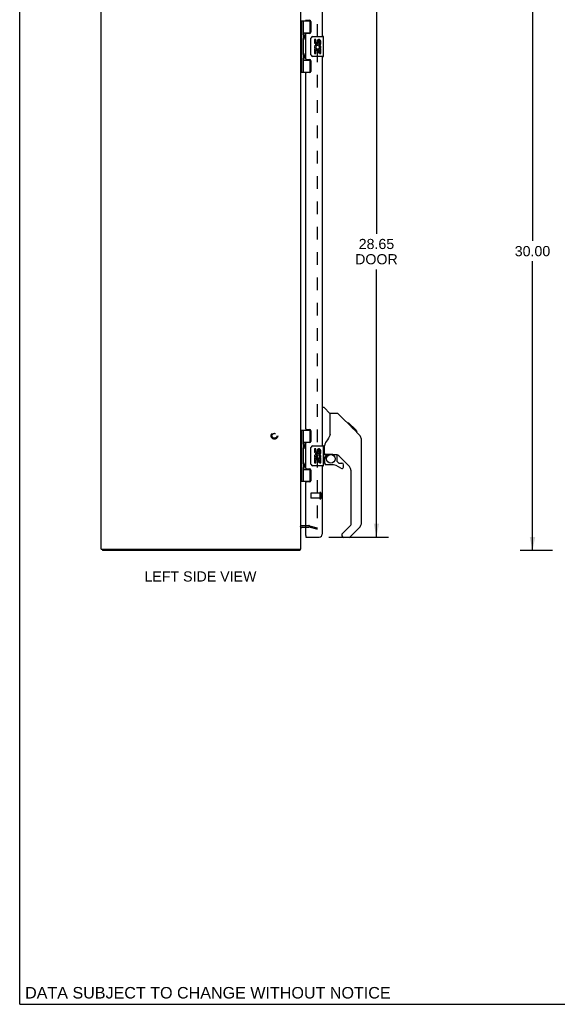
# Model space of a CAD drawing. Header units: inches. Extents: x 0 to 115, y 0 to 75.
# Tile 1 of 9: x 0 to 27, y 0 to 49. Entities that reach past the tile are written whole.
import ezdxf

# ---------------------------------------------------------------- set-up
doc = ezdxf.new("R2010")
doc.units = ezdxf.units.IN
doc.header["$LTSCALE"] = 6.344535
doc.header["$MEASUREMENT"] = 0
doc.linetypes.add('HIDDEN', pattern=[0.2, 0.1, -0.1])
doc.layers.get('0').update_dxf_attribs({"linetype": 'CONTINUOUS'})
for name, color, linetype in [('DEFAULT_2', 8, 'HIDDEN'), ('DIMENSIONS', 7, 'CONTINUOUS'), ('DOOR_ASSEMBLY', 7, 'CONTINUOUS')]:
    doc.layers.add(name, color=color, linetype=linetype)
doc.styles.get("Standard").update_dxf_attribs({"font": 'arial.ttf'})
doc.dimstyles.new('DIMSTYLE_1', dxfattribs={"dimtxt": 0.50892, "dimasz": 0.67856, "dimexe": 0.09, "dimexo": 0.07, "dimgap": 0.0375, "dimtad": 0, "dimtih": 1, "dimtoh": 1, "dimzin": 4, "dimdsep": 46, "dimtxsty": 'Standard', "dimblk": '_FILLED', "dimblk1": '_FILLED', "dimblk2": '_FILLED', "dimcen": 0.09, "dimazin": 1, "dimtfac": 1, "dimtdec": 3, "dimtofl": 0, "dimtmove": 0, "dimatfit": 3, "dimldrblk": '_FILLED', "dimfxl": 0, "dimtolj": 1, "dimtzin": 4, "dimarcsym": 0})

# ---------------------------------------------------------------- blocks, each defined once
blk = doc.blocks.new('_FILLED')
at = {"color": 0, "linetype": 'ByBlock'}
blk.add_solid([(0, 0), (-1, 0.2), (-1, -0.2)], dxfattribs=at)
blk = doc.blocks.new('*D6')
at = {"layer": 'DIMENSIONS', "color": 2, "linetype": 'Continuous'}
for p, q in [((15.481, 52.048), (18.477, 52.048)), ((17.866, 52.048), (17.866, 38.589)), ((17.866, 23.398), (17.866, 36.808)), ((15.481, 23.398), (18.477, 23.398))]:
    blk.add_line(p, q, dxfattribs=at)
at = {"layer": 'DIMENSIONS', "color": 2, "linetype": 'Continuous', "xscale": 0.6785598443, "yscale": 0.6785598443, "zscale": 0.6785598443}
for p, rotation in [((17.866, 52.048), 90), ((17.866, 23.398), 270)]:
    blk.add_blockref('_FILLED', p, dxfattribs=dict(at, rotation=rotation))
at = {"layer": 'DIMENSIONS', "color": 2, "linetype": 'Continuous', "insert": (17.866, 38.335), "char_height": 0.5089, "width": 2.13027, "attachment_point": 2, "line_spacing_factor": 0.9}
blk.add_mtext('28.65\\PDOOR', dxfattribs=at)
blk = doc.blocks.new('*D10')
at = {"layer": 'DIMENSIONS', "color": 2, "linetype": 'Continuous'}
for p, q in [((26.683, 52.723), (25.071, 52.723)), ((25.681, 52.723), (25.681, 38.232)), ((25.681, 22.723), (25.681, 37.214)), ((26.683, 22.723), (25.071, 22.723))]:
    blk.add_line(p, q, dxfattribs=at)
at = {"layer": 'DIMENSIONS', "color": 2, "linetype": 'Continuous', "xscale": 0.6785598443, "yscale": 0.6785598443, "zscale": 0.6785598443}
for p, rotation in [((25.681, 52.723), 90), ((25.681, 22.723), 270)]:
    blk.add_blockref('_FILLED', p, dxfattribs=dict(at, rotation=rotation))
at = {"layer": 'DIMENSIONS', "color": 2, "linetype": 'Continuous', "insert": (25.681, 37.977), "char_height": 0.5089, "width": 1.77838, "attachment_point": 2, "line_spacing_factor": 0.9}
blk.add_mtext('30.00', dxfattribs=at)

msp = doc.modelspace()

# ---------------------------------------------------------------- linework, layer by layer
at = {"color": 7, "linetype": 'Continuous'}
for p, q in [((0, 0), (0, 74.642)), ((4.146, 22.798), (4.146, 22.723)), ((14.02, 22.798), (14.02, 22.723)), ((14.042, 22.766), (14.02, 22.787)), ((0, 0), (115.355, 0))]:
    msp.add_line(p, q, dxfattribs=at)
at = {"color": 3, "linetype": 'Continuous'}
for p, q in [((4.083, 22.798), (4.083, 52.648)), ((14.083, 22.798), (14.083, 52.648)), ((14.153, 23.898), (14.326, 23.898)), ((4.083, 22.798), (14.083, 22.798)), ((14.02, 22.723), (4.146, 22.723))]:
    msp.add_line(p, q, dxfattribs=at)
for points in [[(14.031, 22.739), (14.03, 22.737), (14.029, 22.735), (14.029, 22.733), (14.028, 22.731), (14.028, 22.73), (14.027, 22.728), (14.026, 22.727), (14.026, 22.726), (14.025, 22.725), (14.024, 22.724), (14.023, 22.724), (14.023, 22.723), (14.022, 22.723), (14.021, 22.723), (14.02, 22.723)], [(14.042, 22.766), (14.04, 22.765), (14.039, 22.763), (14.038, 22.762), (14.037, 22.76), (14.036, 22.758), (14.035, 22.756), (14.035, 22.753), (14.034, 22.751), (14.033, 22.748), (14.032, 22.746), (14.031, 22.739)]]:
    msp.add_lwpolyline(points, dxfattribs=at)
for centre, radius, start, end in [((14.153, 23.828), 0.07, 90, 180), ((13.938, 22.868), 0.145, 315.3986, 331.1315)]:
    msp.add_arc(centre, radius, start, end, dxfattribs=at)
at = {"layer": 'DEFAULT_2', "color": 8, "linetype": 'HIDDEN'}
for p, q in [((14.896, 51.632), (14.896, 23.814)), ((14.153, 23.973), (14.482, 23.973)), ((14.326, 23.898), (14.482, 23.898)), ((14.876, 23.793), (14.492, 23.896)), ((14.511, 23.969), (14.896, 23.866)), ((14.876, 23.793), (14.896, 23.866))]:
    msp.add_line(p, q, dxfattribs=at)
for points in [[(14.881, 23.799), (14.881, 23.799), (14.879, 23.799), (14.878, 23.799)], [(14.896, 23.814), (14.896, 23.812), (14.895, 23.811), (14.895, 23.809), (14.895, 23.808), (14.894, 23.807), (14.893, 23.805), (14.892, 23.804), (14.891, 23.803), (14.89, 23.802), (14.889, 23.801), (14.888, 23.8), (14.886, 23.8), (14.885, 23.799), (14.884, 23.799), (14.882, 23.799), (14.881, 23.799)]]:
    msp.add_lwpolyline(points, dxfattribs=at)
for radius in [0.164, 0.124]:
    msp.add_circle((12.758, 28.473), radius, dxfattribs=at)
for centre, radius, start, end in [((14.153, 23.828), 0.145, 90, 141.2451), ((14.482, 23.858), 0.115, 75, 90), ((14.482, 23.858), 0.04, 75, 90)]:
    msp.add_arc(centre, radius, start, end, dxfattribs=at)
at = {"layer": 'DOOR_ASSEMBLY', "color": 3, "linetype": 'Continuous'}
for p, q in [((15.151, 51.903), (15.151, 48.473)), ((14.357, 49.283), (14.514, 49.283)), ((14.576, 49.221), (14.576, 48.692)), ((14.326, 47.346), (14.326, 48.599)), ((14.514, 48.63), (14.357, 48.63)), ((15.151, 47.473), (15.151, 27.973)), ((14.357, 47.315), (14.514, 47.315)), ((14.576, 47.253), (14.576, 46.724)), ((14.326, 28.814), (14.326, 46.631)), ((14.514, 46.662), (14.357, 46.662)), ((14.357, 28.783), (14.514, 28.783)), ((14.576, 28.721), (14.576, 28.192)), ((14.514, 28.13), (14.357, 28.13)), ((14.326, 26.846), (14.326, 28.099)), ((14.357, 26.815), (14.514, 26.815)), ((14.576, 26.753), (14.576, 26.224)), ((15.151, 26.973), (15.151, 23.543)), ((14.514, 26.162), (14.357, 26.162)), ((14.326, 23.488), (14.326, 26.131)), ((14.326, 23.398), (15.006, 23.398))]:
    msp.add_line(p, q, dxfattribs=at)
at = {"layer": 'DOOR_ASSEMBLY', "color": 7, "linetype": 'Continuous'}
for p, q in [((14.083, 49.252), (14.568, 49.252)), ((14.123, 46.693), (14.123, 49.252)), ((14.221, 48.555), (14.221, 49.252)), ((14.536, 49.252), (14.536, 48.662)), ((14.221, 48.662), (14.568, 48.662)), ((14.221, 47.571), (14.221, 48.374)), ((14.233, 48.365), (14.231, 48.362)), ((14.233, 48.563), (14.235, 48.559)), ((14.234, 48.369), (14.233, 48.365)), ((14.235, 48.372), (14.234, 48.369)), ((14.235, 48.559), (14.236, 48.555)), ((14.237, 48.376), (14.235, 48.372)), ((14.236, 48.555), (14.238, 48.552)), ((14.237, 48.535), (14.237, 48.536)), ((14.237, 48.535), (14.237, 48.395)), ((14.237, 48.394), (14.237, 48.395)), ((14.237, 48.394), (14.237, 48.394)), ((14.24, 48.384), (14.237, 48.376)), ((14.238, 48.552), (14.244, 48.535)), ((14.245, 48.396), (14.24, 48.384)), ((14.244, 48.535), (14.246, 48.531)), ((14.247, 48.401), (14.245, 48.396)), ((14.246, 48.531), (14.247, 48.527)), ((14.248, 48.405), (14.247, 48.401)), ((14.25, 48.409), (14.248, 48.405)), ((14.51, 48.653), (14.51, 48.63)), ((14.51, 48.653), (14.562, 48.653)), ((14.586, 47.573), (14.586, 48.373)), ((14.686, 48.473), (15.196, 48.473)), ((15.211, 47.488), (15.211, 48.458)), ((14.762, 48.319), (14.762, 48.182)), ((14.824, 48.319), (14.762, 48.319)), ((14.762, 47.857), (14.762, 47.627)), ((14.78, 47.857), (14.762, 47.857)), ((14.814, 47.857), (14.842, 47.876)), ((14.814, 47.857), (15.074, 47.857)), ((14.824, 48.182), (14.824, 48.319)), ((14.89, 48.245), (14.89, 48.176)), ((14.95, 48.182), (14.95, 48.224)), ((15.005, 47.893), (15.063, 47.868)), ((15.013, 48.088), (15.013, 48.224)), ((15.013, 48.088), (15.074, 48.088)), ((15.074, 48.088), (15.074, 48.245)), ((15.074, 47.904), (15.074, 47.957)), ((15.074, 47.627), (15.074, 47.857)), ((14.221, 46.693), (14.221, 47.39)), ((14.233, 47.381), (14.231, 47.378)), ((14.233, 47.578), (14.235, 47.575)), ((14.234, 47.385), (14.233, 47.381)), ((14.235, 47.388), (14.234, 47.385)), ((14.235, 47.575), (14.236, 47.571)), ((14.237, 47.392), (14.235, 47.388)), ((14.236, 47.571), (14.238, 47.567)), ((14.237, 47.551), (14.237, 47.552)), ((14.237, 47.551), (14.237, 47.411)), ((14.237, 47.41), (14.237, 47.411)), ((14.237, 47.41), (14.237, 47.41)), ((14.24, 47.4), (14.237, 47.392)), ((14.238, 47.567), (14.244, 47.551)), ((14.245, 47.412), (14.24, 47.4)), ((14.244, 47.551), (14.246, 47.547)), ((14.247, 47.416), (14.245, 47.412)), ((14.246, 47.547), (14.247, 47.543)), ((14.248, 47.42), (14.247, 47.416)), ((14.25, 47.425), (14.248, 47.42)), ((15.196, 47.473), (14.686, 47.473)), ((14.762, 47.627), (14.824, 47.627)), ((14.824, 47.627), (14.824, 47.794)), ((14.824, 47.794), (14.89, 47.794)), ((14.89, 47.794), (14.89, 47.658)), ((14.89, 47.658), (14.95, 47.658)), ((14.95, 47.658), (14.95, 47.794)), ((14.95, 47.794), (15.013, 47.794)), ((15.013, 47.627), (15.013, 47.794)), ((15.013, 47.627), (15.074, 47.627)), ((14.221, 47.284), (14.568, 47.284)), ((14.51, 47.315), (14.51, 47.293)), ((14.562, 47.293), (14.51, 47.293)), ((14.536, 47.284), (14.536, 46.693)), ((14.083, 46.693), (14.568, 46.693)), ((15.151, 29.902), (15.214, 29.902)), ((15.539, 29.592), (15.242, 29.89)), ((15.906, 29.587), (15.545, 29.587)), ((15.545, 28.482), (15.545, 29.587)), ((16.727, 28.799), (15.962, 29.564)), ((16.483, 29.109), (16.416, 29.109)), ((16.49, 29.102), (16.424, 29.102)), ((16.483, 29.109), (16.81, 28.782)), ((14.083, 28.752), (14.568, 28.752)), ((14.123, 26.193), (14.123, 28.752)), ((14.221, 28.055), (14.221, 28.752)), ((14.536, 28.752), (14.536, 28.162)), ((16.5, 29.092), (16.433, 29.092)), ((16.507, 29.086), (16.44, 29.086)), ((16.515, 29.078), (16.448, 29.078)), ((16.534, 29.058), (16.467, 29.058)), ((16.557, 29.035), (16.49, 29.035)), ((16.58, 29.012), (16.513, 29.012)), ((16.604, 28.988), (16.537, 28.988)), ((16.628, 28.964), (16.561, 28.964)), ((16.651, 28.941), (16.584, 28.941)), ((16.673, 28.919), (16.607, 28.919)), ((16.694, 28.899), (16.627, 28.899)), ((16.711, 28.881), (16.644, 28.881)), ((16.724, 28.868), (16.657, 28.868)), ((16.728, 28.864), (16.661, 28.864)), ((16.73, 28.862), (16.663, 28.862)), ((16.731, 28.861), (16.664, 28.861)), ((16.731, 28.861), (16.665, 28.861)), ((16.734, 28.858), (16.667, 28.858)), ((16.738, 28.854), (16.672, 28.854)), ((16.744, 28.848), (16.678, 28.848)), ((16.7, 28.825), (16.686, 28.839)), ((16.758, 28.834), (16.691, 28.834)), ((16.713, 28.811), (16.7, 28.825)), ((16.773, 28.819), (16.706, 28.819)), ((16.726, 28.798), (16.713, 28.811)), ((16.781, 28.812), (16.714, 28.812)), ((16.788, 28.805), (16.721, 28.805)), ((16.726, 28.798), (17.005, 28.52)), ((16.8, 28.793), (16.733, 28.793)), ((16.805, 28.787), (16.738, 28.787)), ((16.808, 28.784), (16.741, 28.784)), ((16.809, 28.783), (16.743, 28.783)), ((16.81, 28.782), (16.743, 28.782)), ((16.81, 28.782), (16.743, 28.782)), ((16.899, 28.694), (16.81, 28.782)), ((16.828, 28.698), (16.894, 28.698)), ((16.896, 28.696), (16.829, 28.696)), ((16.899, 28.694), (16.832, 28.694)), ((14.221, 28.162), (14.568, 28.162)), ((14.51, 28.153), (14.562, 28.153)), ((14.51, 28.153), (14.51, 28.13)), ((17.025, 28.498), (17.005, 28.52)), ((17.12, 28.243), (17.119, 28.273)), ((17.12, 24.14), (17.12, 28.243)), ((14.221, 27.071), (14.221, 27.874)), ((14.233, 27.865), (14.231, 27.862)), ((14.233, 28.063), (14.235, 28.059)), ((14.234, 27.869), (14.233, 27.865)), ((14.235, 27.872), (14.234, 27.869)), ((14.235, 28.059), (14.236, 28.055)), ((14.237, 27.876), (14.235, 27.872)), ((14.236, 28.055), (14.238, 28.052)), ((14.237, 28.036), (14.237, 28.035)), ((14.237, 28.035), (14.237, 27.895)), ((14.237, 27.895), (14.237, 27.894)), ((14.237, 27.894), (14.237, 27.894)), ((14.24, 27.884), (14.237, 27.876)), ((14.238, 28.052), (14.244, 28.035)), ((14.245, 27.896), (14.24, 27.884)), ((14.244, 28.035), (14.246, 28.031)), ((14.247, 27.901), (14.245, 27.896)), ((14.246, 28.031), (14.247, 28.027)), ((14.248, 27.905), (14.247, 27.901)), ((14.25, 27.909), (14.248, 27.905)), ((14.586, 27.073), (14.586, 27.873)), ((14.686, 27.973), (15.196, 27.973)), ((14.824, 27.819), (14.762, 27.819)), ((14.762, 27.819), (14.762, 27.682)), ((14.824, 27.682), (14.824, 27.819)), ((14.89, 27.745), (14.89, 27.676)), ((14.95, 27.682), (14.95, 27.724)), ((15.013, 27.588), (15.013, 27.724)), ((15.074, 27.588), (15.074, 27.745)), ((15.211, 26.988), (15.211, 27.958)), ((15.269, 27.559), (15.269, 27.966)), ((14.78, 27.357), (14.762, 27.357)), ((14.762, 27.357), (14.762, 27.127)), ((14.762, 27.127), (14.824, 27.127)), ((14.814, 27.357), (14.842, 27.376)), ((14.814, 27.357), (15.074, 27.357)), ((14.824, 27.294), (14.89, 27.294)), ((14.824, 27.127), (14.824, 27.294)), ((14.89, 27.294), (14.89, 27.158)), ((14.89, 27.158), (14.95, 27.158)), ((14.95, 27.294), (15.013, 27.294)), ((14.95, 27.158), (14.95, 27.294)), ((15.005, 27.393), (15.063, 27.368)), ((15.013, 27.588), (15.074, 27.588)), ((15.013, 27.127), (15.013, 27.294)), ((15.013, 27.127), (15.074, 27.127)), ((15.074, 27.404), (15.074, 27.457)), ((15.074, 27.127), (15.074, 27.357)), ((15.23, 27.52), (15.211, 27.52)), ((15.269, 27.342), (15.269, 27.105)), ((15.289, 27.561), (15.584, 27.561)), ((15.327, 27.481), (15.407, 27.561)), ((15.333, 27.476), (15.33, 27.479)), ((15.337, 27.472), (15.333, 27.476)), ((15.341, 27.467), (15.337, 27.472)), ((15.857, 27.52), (15.769, 27.52)), ((15.899, 27.188), (15.899, 27.515)), ((15.903, 27.18), (15.975, 27.108)), ((16.435, 27.023), (15.934, 27.525)), ((14.221, 26.193), (14.221, 26.89)), ((14.221, 26.784), (14.568, 26.784)), ((14.233, 26.881), (14.231, 26.878)), ((14.233, 27.078), (14.235, 27.075)), ((14.234, 26.885), (14.233, 26.881)), ((14.235, 26.888), (14.234, 26.885)), ((14.235, 27.075), (14.236, 27.071)), ((14.237, 26.892), (14.235, 26.888)), ((14.236, 27.071), (14.238, 27.067)), ((14.237, 27.052), (14.237, 27.051)), ((14.237, 27.051), (14.237, 26.911)), ((14.237, 26.911), (14.237, 26.91)), ((14.237, 26.91), (14.237, 26.91)), ((14.24, 26.9), (14.237, 26.892)), ((14.238, 27.067), (14.244, 27.051)), ((14.245, 26.912), (14.24, 26.9)), ((14.244, 27.051), (14.246, 27.047)), ((14.247, 26.916), (14.245, 26.912)), ((14.246, 27.047), (14.247, 27.043)), ((14.248, 26.92), (14.247, 26.916)), ((14.25, 26.925), (14.248, 26.92)), ((14.51, 26.815), (14.51, 26.793)), ((14.562, 26.793), (14.51, 26.793)), ((14.536, 26.784), (14.536, 26.193)), ((15.196, 26.973), (14.686, 26.973)), ((15.584, 27.026), (15.348, 27.026)), ((15.983, 27.105), (16.136, 27.105)), ((16.214, 26.907), (16.214, 27.026)), ((14.083, 26.193), (14.568, 26.193)), ((16.608, 24.054), (16.608, 26.606)), ((16.149, 23.563), (16.585, 23.998)), ((17.004, 23.861), (16.552, 23.409)), ((14.326, 23.473), (14.341, 23.473)), ((14.326, 23.473), (14.326, 23.398)), ((16.136, 23.529), (16.136, 23.465)), ((16.497, 23.386), (16.214, 23.386))]:
    msp.add_line(p, q, dxfattribs=at)
at = {"layer": 'DOOR_ASSEMBLY', "color": 8, "linetype": 'HIDDEN'}
for p, q in [((14.576, 25.587), (14.576, 25.359)), ((15.033, 25.597), (14.586, 25.597)), ((15.033, 25.349), (14.586, 25.349)), ((15.033, 25.615), (15.033, 25.331)), ((15.076, 25.615), (15.076, 25.331))]:
    msp.add_line(p, q, dxfattribs=at)
at = {"layer": 'DOOR_ASSEMBLY', "color": 7, "linetype": 'Continuous'}
for points in [[(14.221, 48.61), (14.221, 48.61), (14.221, 48.609), (14.221, 48.608), (14.221, 48.607), (14.221, 48.606), (14.221, 48.605), (14.222, 48.604), (14.222, 48.603), (14.222, 48.602), (14.222, 48.601), (14.222, 48.599), (14.222, 48.598), (14.223, 48.597), (14.223, 48.596), (14.223, 48.595), (14.223, 48.594), (14.224, 48.592), (14.224, 48.591), (14.224, 48.59), (14.225, 48.589), (14.225, 48.587), (14.225, 48.586), (14.226, 48.584), (14.226, 48.583), (14.226, 48.582), (14.227, 48.58), (14.227, 48.579), (14.228, 48.577), (14.228, 48.576), (14.229, 48.574), (14.23, 48.573), (14.23, 48.571), (14.231, 48.569), (14.231, 48.568), (14.232, 48.566), (14.233, 48.563)], [(14.231, 48.362), (14.231, 48.36), (14.23, 48.359), (14.23, 48.357), (14.229, 48.355), (14.228, 48.354), (14.228, 48.352), (14.227, 48.351), (14.227, 48.349), (14.226, 48.348), (14.226, 48.347), (14.226, 48.345), (14.225, 48.344), (14.225, 48.342), (14.225, 48.341), (14.224, 48.34), (14.224, 48.339), (14.224, 48.337), (14.223, 48.336), (14.223, 48.335), (14.223, 48.334), (14.223, 48.333), (14.222, 48.331), (14.222, 48.33), (14.222, 48.329), (14.222, 48.328), (14.222, 48.327), (14.222, 48.326), (14.221, 48.325), (14.221, 48.324), (14.221, 48.323), (14.221, 48.322), (14.221, 48.321), (14.221, 48.32), (14.221, 48.319)], [(14.247, 48.527), (14.249, 48.523), (14.25, 48.521), (14.251, 48.519), (14.251, 48.517), (14.252, 48.515), (14.253, 48.513), (14.254, 48.511), (14.254, 48.509), (14.255, 48.507), (14.255, 48.505), (14.256, 48.503), (14.257, 48.502), (14.257, 48.5), (14.258, 48.498), (14.258, 48.496), (14.258, 48.495), (14.259, 48.493), (14.259, 48.492), (14.26, 48.49), (14.26, 48.489), (14.26, 48.487), (14.261, 48.486), (14.261, 48.484), (14.261, 48.483), (14.261, 48.482), (14.262, 48.48), (14.262, 48.479), (14.262, 48.478), (14.262, 48.476), (14.262, 48.475), (14.262, 48.474), (14.262, 48.472), (14.262, 48.471), (14.263, 48.47), (14.263, 48.469), (14.263, 48.467), (14.263, 48.466), (14.263, 48.465), (14.263, 48.464), (14.263, 48.462), (14.263, 48.461), (14.263, 48.46), (14.262, 48.459), (14.262, 48.457), (14.262, 48.456), (14.262, 48.455), (14.262, 48.453), (14.262, 48.452), (14.262, 48.451), (14.262, 48.449), (14.261, 48.448), (14.261, 48.447), (14.261, 48.445), (14.261, 48.444), (14.26, 48.442), (14.26, 48.441), (14.26, 48.439), (14.259, 48.438), (14.259, 48.436), (14.258, 48.435), (14.258, 48.433), (14.258, 48.432), (14.257, 48.43), (14.257, 48.428), (14.256, 48.426), (14.255, 48.425), (14.255, 48.423), (14.254, 48.421), (14.254, 48.419), (14.253, 48.417), (14.252, 48.415), (14.251, 48.413), (14.251, 48.411), (14.25, 48.409)], [(14.586, 48.373), (14.587, 48.379), (14.587, 48.385), (14.588, 48.391), (14.589, 48.397), (14.591, 48.403), (14.593, 48.409)], [(14.221, 47.626), (14.221, 47.625), (14.221, 47.624), (14.221, 47.623), (14.221, 47.622), (14.221, 47.621), (14.221, 47.62), (14.222, 47.619), (14.222, 47.618), (14.222, 47.617), (14.222, 47.616), (14.222, 47.615), (14.222, 47.614), (14.223, 47.613), (14.223, 47.612), (14.223, 47.611), (14.223, 47.609), (14.224, 47.608), (14.224, 47.607), (14.224, 47.606), (14.225, 47.604), (14.225, 47.603), (14.225, 47.602), (14.226, 47.6), (14.226, 47.599), (14.226, 47.597), (14.227, 47.596), (14.227, 47.595), (14.228, 47.593), (14.228, 47.591), (14.229, 47.59), (14.23, 47.588), (14.23, 47.587), (14.231, 47.585), (14.231, 47.583), (14.232, 47.582), (14.233, 47.578)], [(14.231, 47.378), (14.231, 47.376), (14.23, 47.374), (14.23, 47.373), (14.229, 47.371), (14.228, 47.37), (14.228, 47.368), (14.227, 47.367), (14.227, 47.365), (14.226, 47.364), (14.226, 47.362), (14.226, 47.361), (14.225, 47.36), (14.225, 47.358), (14.225, 47.357), (14.224, 47.356), (14.224, 47.354), (14.224, 47.353), (14.223, 47.352), (14.223, 47.351), (14.223, 47.349), (14.223, 47.348), (14.222, 47.347), (14.222, 47.346), (14.222, 47.345), (14.222, 47.344), (14.222, 47.343), (14.222, 47.342), (14.221, 47.341), (14.221, 47.34), (14.221, 47.339), (14.221, 47.338), (14.221, 47.337), (14.221, 47.336), (14.221, 47.335)], [(14.247, 47.543), (14.249, 47.539), (14.25, 47.537), (14.251, 47.534), (14.251, 47.532), (14.252, 47.53), (14.253, 47.528), (14.254, 47.527), (14.254, 47.525), (14.255, 47.523), (14.255, 47.521), (14.256, 47.519), (14.257, 47.517), (14.257, 47.516), (14.258, 47.514), (14.258, 47.512), (14.258, 47.511), (14.259, 47.509), (14.259, 47.507), (14.26, 47.506), (14.26, 47.504), (14.26, 47.503), (14.261, 47.502), (14.261, 47.5), (14.261, 47.499), (14.261, 47.497), (14.262, 47.496), (14.262, 47.495), (14.262, 47.493), (14.262, 47.492), (14.262, 47.491), (14.262, 47.489), (14.262, 47.488), (14.262, 47.487), (14.263, 47.486), (14.263, 47.484), (14.263, 47.483), (14.263, 47.482), (14.263, 47.481), (14.263, 47.479), (14.263, 47.478), (14.263, 47.477), (14.263, 47.476), (14.262, 47.474), (14.262, 47.473), (14.262, 47.472), (14.262, 47.47), (14.262, 47.469), (14.262, 47.468), (14.262, 47.467), (14.262, 47.465), (14.261, 47.464), (14.261, 47.462), (14.261, 47.461), (14.261, 47.46), (14.26, 47.458), (14.26, 47.457), (14.26, 47.455), (14.259, 47.454), (14.259, 47.452), (14.258, 47.451), (14.258, 47.449), (14.258, 47.447), (14.257, 47.446), (14.257, 47.444), (14.256, 47.442), (14.255, 47.44), (14.255, 47.438), (14.254, 47.437), (14.254, 47.435), (14.253, 47.433), (14.252, 47.431), (14.251, 47.429), (14.251, 47.427), (14.25, 47.425)], [(14.593, 47.537), (14.591, 47.542), (14.589, 47.548), (14.588, 47.554), (14.587, 47.56), (14.587, 47.566), (14.586, 47.573)], [(15.962, 29.564), (15.954, 29.57), (15.946, 29.576), (15.936, 29.581), (15.927, 29.584), (15.916, 29.586), (15.906, 29.587)], [(16.686, 28.839), (16.665, 28.86), (16.644, 28.882), (16.622, 28.903), (16.6, 28.925)], [(14.221, 28.11), (14.221, 28.11), (14.221, 28.109), (14.221, 28.108), (14.221, 28.107), (14.221, 28.106), (14.221, 28.105), (14.222, 28.104), (14.222, 28.103), (14.222, 28.102), (14.222, 28.101), (14.222, 28.099), (14.222, 28.098), (14.223, 28.097), (14.223, 28.096), (14.223, 28.095), (14.223, 28.094), (14.224, 28.092), (14.224, 28.091), (14.224, 28.09), (14.225, 28.089), (14.225, 28.087), (14.225, 28.086), (14.226, 28.084), (14.226, 28.083), (14.226, 28.082), (14.227, 28.08), (14.227, 28.079), (14.228, 28.077), (14.228, 28.076), (14.229, 28.074), (14.23, 28.073), (14.23, 28.071), (14.231, 28.069), (14.231, 28.068), (14.232, 28.066), (14.233, 28.063)], [(15.323, 28.137), (15.311, 28.12), (15.296, 28.091), (15.284, 28.059), (15.275, 28.025), (15.27, 27.991), (15.269, 27.966)], [(15.545, 28.545), (15.524, 28.487), (15.494, 28.418), (15.457, 28.348), (15.415, 28.276), (15.368, 28.202), (15.323, 28.137)], [(17.12, 28.243), (17.119, 28.272), (17.113, 28.313), (17.104, 28.354), (17.09, 28.393), (17.072, 28.43), (17.05, 28.465), (17.025, 28.498)], [(14.231, 27.862), (14.231, 27.86), (14.23, 27.859), (14.23, 27.857), (14.229, 27.855), (14.228, 27.854), (14.228, 27.852), (14.227, 27.851), (14.227, 27.849), (14.226, 27.848), (14.226, 27.847), (14.226, 27.845), (14.225, 27.844), (14.225, 27.842), (14.225, 27.841), (14.224, 27.84), (14.224, 27.839), (14.224, 27.837), (14.223, 27.836), (14.223, 27.835), (14.223, 27.834), (14.223, 27.833), (14.222, 27.831), (14.222, 27.83), (14.222, 27.829), (14.222, 27.828), (14.222, 27.827), (14.222, 27.826), (14.221, 27.825), (14.221, 27.824), (14.221, 27.823), (14.221, 27.822), (14.221, 27.821), (14.221, 27.82), (14.221, 27.819)], [(14.247, 28.027), (14.249, 28.023), (14.25, 28.021), (14.251, 28.019), (14.251, 28.017), (14.252, 28.015), (14.253, 28.013), (14.254, 28.011), (14.254, 28.009), (14.255, 28.007), (14.255, 28.005), (14.256, 28.003), (14.257, 28.002), (14.257, 28), (14.258, 27.998), (14.258, 27.996), (14.258, 27.995), (14.259, 27.993), (14.259, 27.992), (14.26, 27.99), (14.26, 27.989), (14.26, 27.987), (14.261, 27.986), (14.261, 27.984), (14.261, 27.983), (14.261, 27.982), (14.262, 27.98), (14.262, 27.979), (14.262, 27.978), (14.262, 27.976), (14.262, 27.975), (14.262, 27.974), (14.262, 27.972), (14.262, 27.971), (14.263, 27.97), (14.263, 27.969), (14.263, 27.967), (14.263, 27.966), (14.263, 27.965), (14.263, 27.964), (14.263, 27.962), (14.263, 27.961), (14.263, 27.96), (14.262, 27.959), (14.262, 27.957), (14.262, 27.956), (14.262, 27.955), (14.262, 27.953), (14.262, 27.952), (14.262, 27.951), (14.262, 27.949), (14.261, 27.948), (14.261, 27.947), (14.261, 27.945), (14.261, 27.944), (14.26, 27.942), (14.26, 27.941), (14.26, 27.939), (14.259, 27.938), (14.259, 27.936), (14.258, 27.935), (14.258, 27.933), (14.258, 27.932), (14.257, 27.93), (14.257, 27.928), (14.256, 27.926), (14.255, 27.925), (14.255, 27.923), (14.254, 27.921), (14.254, 27.919), (14.253, 27.917), (14.252, 27.915), (14.251, 27.913), (14.251, 27.911), (14.25, 27.909)], [(14.586, 27.873), (14.587, 27.879), (14.587, 27.885), (14.588, 27.891), (14.589, 27.897), (14.591, 27.903), (14.593, 27.909)], [(14.221, 27.126), (14.221, 27.125), (14.221, 27.124), (14.221, 27.123), (14.221, 27.122), (14.221, 27.121), (14.221, 27.12), (14.222, 27.119), (14.222, 27.118), (14.222, 27.117), (14.222, 27.116), (14.222, 27.115), (14.222, 27.114), (14.223, 27.113), (14.223, 27.112), (14.223, 27.111), (14.223, 27.109), (14.224, 27.108), (14.224, 27.107), (14.224, 27.106), (14.225, 27.104), (14.225, 27.103), (14.225, 27.102), (14.226, 27.1), (14.226, 27.099), (14.226, 27.097), (14.227, 27.096), (14.227, 27.095), (14.228, 27.093), (14.228, 27.091), (14.229, 27.09), (14.23, 27.088), (14.23, 27.087), (14.231, 27.085), (14.231, 27.083), (14.232, 27.082), (14.233, 27.078)], [(15.341, 27.467), (15.332, 27.457), (15.323, 27.446), (15.316, 27.435), (15.309, 27.423), (15.303, 27.41), (15.298, 27.397), (15.294, 27.383), (15.292, 27.37), (15.29, 27.356), (15.289, 27.342)], [(15.33, 27.479), (15.329, 27.48), (15.328, 27.481), (15.327, 27.481), (15.327, 27.481)], [(15.584, 27.561), (15.592, 27.561), (15.612, 27.56), (15.632, 27.557), (15.652, 27.554), (15.672, 27.549), (15.69, 27.544), (15.706, 27.539), (15.72, 27.534), (15.732, 27.529), (15.742, 27.525), (15.752, 27.523), (15.76, 27.521), (15.768, 27.52), (15.769, 27.52)], [(14.231, 26.878), (14.231, 26.876), (14.23, 26.874), (14.23, 26.873), (14.229, 26.871), (14.228, 26.87), (14.228, 26.868), (14.227, 26.867), (14.227, 26.865), (14.226, 26.864), (14.226, 26.862), (14.226, 26.861), (14.225, 26.86), (14.225, 26.858), (14.225, 26.857), (14.224, 26.856), (14.224, 26.854), (14.224, 26.853), (14.223, 26.852), (14.223, 26.851), (14.223, 26.849), (14.223, 26.848), (14.222, 26.847), (14.222, 26.846), (14.222, 26.845), (14.222, 26.844), (14.222, 26.843), (14.222, 26.842), (14.221, 26.841), (14.221, 26.84), (14.221, 26.839), (14.221, 26.838), (14.221, 26.837), (14.221, 26.836), (14.221, 26.835)], [(14.247, 27.043), (14.249, 27.039), (14.25, 27.037), (14.251, 27.034), (14.251, 27.032), (14.252, 27.03), (14.253, 27.028), (14.254, 27.027), (14.254, 27.025), (14.255, 27.023), (14.255, 27.021), (14.256, 27.019), (14.257, 27.017), (14.257, 27.016), (14.258, 27.014), (14.258, 27.012), (14.258, 27.011), (14.259, 27.009), (14.259, 27.007), (14.26, 27.006), (14.26, 27.004), (14.26, 27.003), (14.261, 27.002), (14.261, 27), (14.261, 26.999), (14.261, 26.997), (14.262, 26.996), (14.262, 26.995), (14.262, 26.993), (14.262, 26.992), (14.262, 26.991), (14.262, 26.989), (14.262, 26.988), (14.262, 26.987), (14.263, 26.986), (14.263, 26.984), (14.263, 26.983), (14.263, 26.982), (14.263, 26.981), (14.263, 26.979), (14.263, 26.978), (14.263, 26.977), (14.263, 26.976), (14.262, 26.974), (14.262, 26.973), (14.262, 26.972), (14.262, 26.97), (14.262, 26.969), (14.262, 26.968), (14.262, 26.967), (14.262, 26.965), (14.261, 26.964), (14.261, 26.962), (14.261, 26.961), (14.261, 26.96), (14.26, 26.958), (14.26, 26.957), (14.26, 26.955), (14.259, 26.954), (14.259, 26.952), (14.258, 26.951), (14.258, 26.949), (14.258, 26.947), (14.257, 26.946), (14.257, 26.944), (14.256, 26.942), (14.255, 26.94), (14.255, 26.938), (14.254, 26.937), (14.254, 26.935), (14.253, 26.933), (14.252, 26.931), (14.251, 26.929), (14.251, 26.927), (14.25, 26.925)], [(14.593, 27.037), (14.591, 27.042), (14.589, 27.048), (14.588, 27.054), (14.587, 27.06), (14.587, 27.066), (14.586, 27.073)]]:
    msp.add_lwpolyline(points, dxfattribs=at)
msp.add_circle((15.584, 27.321), 0.217, dxfattribs=at)
at = {"layer": 'DOOR_ASSEMBLY', "color": 3, "linetype": 'Continuous'}
for centre, radius, start, end in [((14.357, 49.314), 0.031, 180, 270), ((14.514, 49.221), 0.062, 0, 90), ((14.357, 48.599), 0.031, 90, 180), ((14.514, 48.692), 0.062, 270, 360), ((14.357, 47.346), 0.031, 180, 270), ((14.514, 47.253), 0.062, 0, 90), ((14.357, 46.631), 0.031, 90, 180), ((14.514, 46.724), 0.062, 270, 360), ((14.357, 28.814), 0.031, 180, 270), ((14.514, 28.721), 0.062, 0, 90), ((14.357, 28.099), 0.031, 90, 180), ((14.514, 28.192), 0.062, 270, 360), ((14.357, 26.846), 0.031, 180, 270), ((14.514, 26.753), 0.062, 0, 90), ((14.357, 26.131), 0.031, 90, 180), ((14.514, 26.224), 0.062, 270, 360), ((14.341, 23.488), 0.015, 180, 270), ((15.006, 23.543), 0.145, 270, 360)]:
    msp.add_arc(centre, radius, start, end, dxfattribs=at)
at = {"layer": 'DOOR_ASSEMBLY', "color": 7, "linetype": 'Continuous'}
for centre, radius, start, end in [((14.147, 48.535), 0.09, 0.672, 34.9249), ((14.147, 48.395), 0.09, 325.0751, 359.328), ((14.686, 48.373), 0.1, 90, 158.7946), ((15.196, 48.458), 0.015, 0, 90), ((14.915, 47.93), 0.154, 161.4199, 206.1963), ((14.856, 48.182), 0.0943, 180, 360), ((14.919, 47.931), 0.157, 9.7031, 161.8791), ((14.919, 47.931), 0.157, 205.737, 207.8532), ((14.856, 48.182), 0.0314, 180, 261.2295), ((14.919, 47.931), 0.0943, 336.5966, 215.1122), ((14.855, 48.187), 0.0362, 263.4285, 341.7628), ((14.982, 48.224), 0.0943, 71.7267, 167.4338), ((14.982, 48.224), 0.0314, 0, 180.0485), ((14.982, 48.224), 0.0943, 12.5402, 71.701), ((14.919, 47.931), 0.157, 336.5966, 350.2969), ((14.147, 47.551), 0.09, 0.672, 34.9249), ((14.147, 47.411), 0.09, 325.0751, 359.328), ((14.686, 47.573), 0.1, 201.205, 270), ((15.196, 47.488), 0.015, 270, 360), ((15.214, 29.862), 0.0394, 45, 90), ((15.525, 29.579), 0.0197, 7.5, 45), ((16.687, 28.226), 0.433, 42.2386, 42.7273), ((14.147, 28.035), 0.09, 0.672, 34.9249), ((14.147, 27.895), 0.09, 325.0751, 359.328), ((14.686, 27.873), 0.1, 90, 158.7946), ((14.856, 27.682), 0.0943, 180, 360), ((14.856, 27.682), 0.0314, 180, 261.2295), ((14.855, 27.687), 0.0362, 263.4285, 341.7628), ((14.982, 27.724), 0.0943, 71.7267, 167.4338), ((14.982, 27.724), 0.0314, 0, 180.0485), ((14.982, 27.724), 0.0943, 12.5402, 71.701), ((15.196, 27.958), 0.015, 0, 90), ((14.915, 27.43), 0.154, 161.4199, 206.1963), ((14.919, 27.431), 0.157, 9.7031, 161.8791), ((14.919, 27.431), 0.157, 205.737, 207.8532), ((14.919, 27.431), 0.0943, 336.5966, 215.1122), ((14.919, 27.431), 0.157, 336.5966, 350.2969), ((15.23, 27.559), 0.0394, 270, 360), ((15.289, 27.581), 0.0197, 180, 270), ((15.466, 27.342), 0.197, 135, 180), ((15.857, 27.323), 0.197, 45, 90), ((15.911, 27.188), 0.0118, 180, 225), ((14.147, 27.051), 0.09, 0.672, 34.9249), ((14.147, 26.911), 0.09, 325.0751, 359.328), ((14.686, 27.073), 0.1, 201.205, 270), ((15.196, 26.988), 0.015, 270, 360), ((15.348, 27.105), 0.0787, 180, 270), ((15.584, 26.238), 0.787, 50.4788, 90), ((15.983, 27.116), 0.0118, 225, 270), ((16.136, 26.907), 0.0787, 230.4788, 360), ((16.136, 27.026), 0.0787, 0, 90), ((16.017, 26.606), 0.591, 0, 45), ((16.529, 24.054), 0.0787, 315, 360), ((16.726, 24.14), 0.394, 315, 360), ((16.183, 23.529), 0.0472, 135, 180), ((16.214, 23.465), 0.0787, 180, 270), ((16.497, 23.465), 0.0787, 270, 315)]:
    msp.add_arc(centre, radius, start, end, dxfattribs=at)
at = {"layer": 'DOOR_ASSEMBLY', "color": 8, "linetype": 'HIDDEN'}
for centre, radius, start, end in [((14.586, 25.587), 0.01, 90, 180), ((14.586, 25.359), 0.01, 180, 270), ((15.055, 25.615), 0.0215, 0, 180), ((15.055, 25.331), 0.0215, 180, 360)]:
    msp.add_arc(centre, radius, start, end, dxfattribs=at)
at = {"layer": 'DOOR_ASSEMBLY', "color": 7, "linetype": 'Continuous'}
for centre in [(14.316, 48.465), (14.316, 47.481), (14.316, 27.965), (14.316, 26.981)]:
    msp.add_ellipse(centre, major_axis=(0, 0.188), ratio=0.57735, start_param=1.066602, end_param=2.074991, dxfattribs=at)

# ---------------------------------------------------------------- texts
at = {"layer": 'DIMENSIONS', "color": 2, "linetype": 'Continuous', "attachment_point": 2, "line_spacing_factor": 0.9}
for s, insert, char_height, width in [('LEFT SIDE VIEW', (9.051, 21.683), 0.50892, 5.59623), ('DATA SUBJECT TO CHANGE WITHOUT NOTICE', (9.423, 0.867), 0.57678, 18.27243)]:
    msp.add_mtext(s, dxfattribs=dict(at, insert=insert, char_height=char_height, width=width))

# ---------------------------------------------------------------- dimensions: what is measured, and where the dimension line sits
at = {"layer": 'DIMENSIONS', "color": 2, "linetype": 'Continuous'}
dim = msp.add_linear_dim(base=(25.681, 22.723), p1=(26.753, 52.723), p2=(26.753, 22.723), angle=270, dimstyle='DIMSTYLE_1', dxfattribs=at)
dim.commit()
dim.dimension.update_dxf_attribs({"geometry": '*D10', "text_midpoint": (25.68, 37.72), "dimtype": 160})
dim = msp.add_linear_dim(base=(17.866, 52.048), p1=(15.411, 23.398), p2=(15.411, 52.048), angle=90, text='<>\\PDOOR', dimstyle='DIMSTYLE_1', dxfattribs=at)
dim.commit()
dim.dimension.update_dxf_attribs({"geometry": '*D6', "text_midpoint": (17.866, 37.699), "dimtype": 160})

doc.saveas('drawing.dxf')
